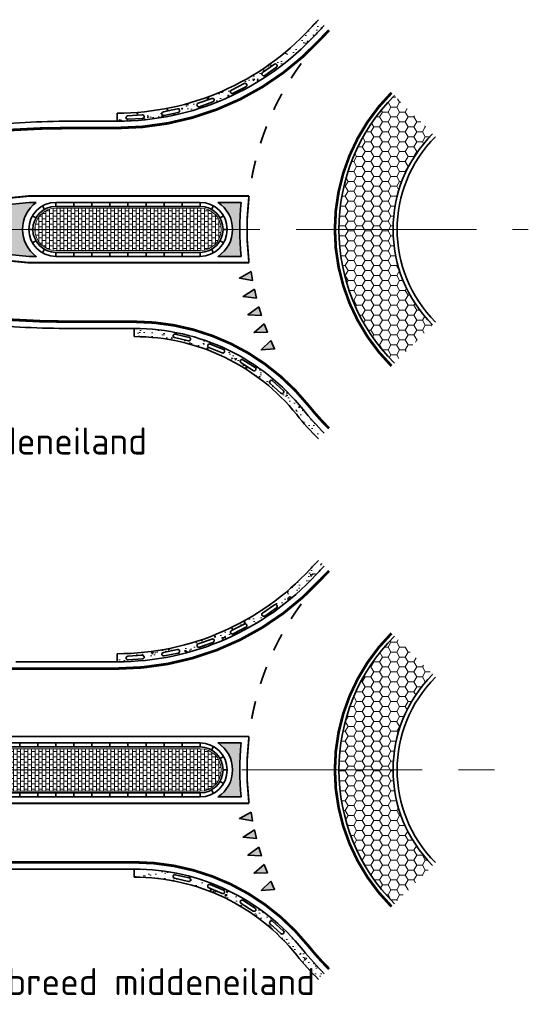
# Model space of a CAD drawing. Header units: metres. Extents: x -699 to 2316, y -1199 to 781.
# Tile 60 of 256: x 586 to 614, y -412 to -358. Entities that reach past the tile are written whole.
import ezdxf

# ---------------------------------------------------------------- set-up
doc = ezdxf.new("R2010")
doc.units = ezdxf.units.M
doc.linetypes.add('AM-AS', pattern=[16, 10, -2, 2, -2])
doc.linetypes.add('VH-RWSBAND', pattern=[24, 10, -2, 2, -2, 2, -2, 2, -2])
for name, color, linetype, lineweight in [('B-WE-AM-AS-G', 10, 'AM-AS', 18), ('N-WE-VH-KANTOPSLUITING_TROTTOIRBAND_RWS-G', 210, 'VH-RWSBAND', 35), ('N-WE-VH-KANTVERHARDING-G', 210, 'Continuous', 35), ('N-WE-VH-STOOTBAND-G', 7, 'Continuous', 35), ('N-WE-VH-VERHARDING_ASFALT_CONSTRUCTIE-A', 252, 'Continuous', 18), ('N-WE-VH-VERHARDING_BETON-G', 252, 'Continuous', 35), ('N-WE-VH-VERHARDING_BETONSTRAATSTEEN-A', 252, 'Continuous', 18), ('N-WE-VW-MARKERING_DWARS_DRIEHOEK_5070-G', 7, 'VW-HAAIETAND70-L-N', 35), ('N-WE-VW-MARKERING_LANGS_STREEP_DOORGETROKKEN_010-G', 7, 'Continuous', 13), ('N-WE-VW-MARKERING_LANGS_STREEP_DOORGETROKKEN_015-G', 7, 'Continuous', 13), ('N-WE-VW-MARKERING_PUNTSTUK-G', 7, 'Continuous', 35)]:
    doc.layers.add(name, color=color, linetype=linetype, lineweight=lineweight)
doc.layers.add('X-XX-AL-HULPLIJN-G', color=7, linetype='Continuous', lineweight=18, plot=False)
doc.styles.add('NLCS-ISO Standaard', font='NLCS-ISO.ttf')
doc.linetypes.add('VW-HAAIETAND70-L-N', pattern='A,0,-0.5,[149,NLCS.SHX,S=1,R=0,X=-0.625,Y=0],-0.5', length=1)
pattern_1 = [(230.0000000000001, (-414.5582712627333, -584.3071553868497), (-0.9109233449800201, 0.07969542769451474), [0.09525, -1.04775]), (175.0000000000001, (-414.5582712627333, -584.3071553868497), (0.1762171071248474, -0.9552842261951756), [0.0762, -0.83820292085]), (280.4514447, (-414.6341812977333, -584.3005141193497), (-0.7347062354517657, -0.875588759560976), [0.08095004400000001, -0.890451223]), (226.1842000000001, (-414.5582712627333, -584.5611553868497), (-1.35539520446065, 0.2102116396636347), [0.142875, -1.571625]), (276.6355576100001, (-414.6712207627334, -584.5436378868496), (-1.187020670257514, -1.237130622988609), [0.1214251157, -1.3356780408]), (171.1841511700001, (-414.5582712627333, -584.5611553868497), (-1.187020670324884, -1.237130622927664), [0.11429983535, -1.2572986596]), (201, (-414.6852712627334, -584.4976553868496), (-0.7580719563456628, 0.5113259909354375), [0.09525, -1.04775]), (146, (-414.6852712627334, -584.4976553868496), (-0.3090101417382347, -0.9209398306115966), [0.0762, -0.8382]), (251.4514450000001, (-414.7484439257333, -584.4550448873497), (-1.067082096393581, -0.409613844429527), [0.08095004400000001, -0.8904496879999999]), (217.5000000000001, (-414.5582712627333, -584.3071553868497), (-0.01544301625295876, -0.4227751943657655), [0, -0.82804, 0, -0.8509000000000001, 0, -0.8413750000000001]), (187.5, (-414.5582712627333, -584.3071553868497), (-0.3340983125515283, -0.5009028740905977), [0, -0.48514, 0, -0.80899, 0, -0.320675]), (147.5, (-414.2750612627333, -584.3071553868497), (-0.677952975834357, 0.0286437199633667), [0, -0.3174999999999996, 0, -0.9905999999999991, 0, -1.314449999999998]), (137.5, (-414.1480612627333, -584.3071553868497), (-0.7406459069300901, -0.1271324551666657), [0, -0.41275, 0, -0.65786, 0, -0.93345])]
pattern_2 = [(230.0000000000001, (-414.7011140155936, -584.3071553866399), (-0.9109233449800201, 0.07969542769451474), [0.09525, -1.04775]), (175.0000000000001, (-414.7011140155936, -584.3071553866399), (0.1762171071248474, -0.9552842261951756), [0.0762, -0.83820292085]), (280.4514447, (-414.7770240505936, -584.30051411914), (-0.7347062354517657, -0.875588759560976), [0.08095004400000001, -0.890451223]), (226.1842000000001, (-414.7011140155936, -584.5611553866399), (-1.35539520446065, 0.2102116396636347), [0.142875, -1.571625]), (276.6355576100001, (-414.8140635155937, -584.5436378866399), (-1.187020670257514, -1.237130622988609), [0.1214251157, -1.3356780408]), (171.1841511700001, (-414.7011140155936, -584.5611553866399), (-1.187020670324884, -1.237130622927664), [0.11429983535, -1.2572986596]), (201, (-414.8281140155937, -584.4976553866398), (-0.7580719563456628, 0.5113259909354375), [0.09525, -1.04775]), (146, (-414.8281140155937, -584.4976553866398), (-0.3090101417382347, -0.9209398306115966), [0.0762, -0.8382]), (251.4514450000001, (-414.8912866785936, -584.4550448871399), (-1.067082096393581, -0.409613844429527), [0.08095004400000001, -0.8904496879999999]), (217.5000000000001, (-414.7011140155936, -584.3071553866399), (-0.01544301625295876, -0.4227751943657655), [0, -0.82804, 0, -0.8509000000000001, 0, -0.8413750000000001]), (187.5, (-414.7011140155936, -584.3071553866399), (-0.3340983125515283, -0.5009028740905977), [0, -0.48514, 0, -0.80899, 0, -0.320675]), (147.5, (-414.4179040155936, -584.3071553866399), (-0.677952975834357, 0.0286437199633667), [0, -0.3174999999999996, 0, -0.9905999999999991, 0, -1.314449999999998]), (137.5, (-414.2909040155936, -584.3071553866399), (-0.7406459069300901, -0.1271324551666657), [0, -0.41275, 0, -0.65786, 0, -0.93345])]
pattern_3 = [(0, (-415.3106068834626, -584.3071553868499), (0.2, 0.15), [0.2, -0.2]), (90, (-415.3106068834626, -584.3071553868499), (-0.2, 1.224646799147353e-17), [])]
pattern_4 = [(180, (0, 0), (-0.4762500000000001, -0.2749630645), [0.3175, -0.635]), (299.9999999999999, (0, 0), (0.4762499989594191, -0.2749630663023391), [0.3175, -0.635]), (240, (0, 0), (-1.040580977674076e-09, -0.5499261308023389), [-0.635, 0.3175])]

# ---------------------------------------------------------------- blocks, each defined once
blk = doc.blocks.new('NLCS_Haai70')
at = {"linetype": 'Continuous'}
blk.add_hatch(color=256, dxfattribs=at).paths.add_polyline_path([(-0.25, 0), (0.2499999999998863, 2.273736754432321e-13), (2.842170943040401e-14, -0.7000000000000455)])
blk.add_lwpolyline([(-0.25, 0), (0.2499999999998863, 2.273736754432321e-13), (2.842170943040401e-14, -0.7000000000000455)], close=True, dxfattribs=at)
blk = doc.blocks.new('NLCS_Rotondepoot_7.3_R16_zofo')
at = {"layer": 'N-WE-VH-VERHARDING_ASFALT_CONSTRUCTIE-A'}
h = blk.add_hatch(dxfattribs=at)
h.set_pattern_fill('AR-CONC', color=256, scale=0.005, angle=180, style=0)
h.set_pattern_definition(pattern_1)
edge = h.paths.add_edge_path()
edge.add_arc((1.866649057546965e-10, -1.836735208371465e-10), 16.00000000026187, 135.0000000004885, 137.3576900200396, ccw=False)
edge.add_line((-11.31370849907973, 11.31370849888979), (-11.63190655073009, 11.63190655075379))
edge.add_arc((7.486534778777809e-06, -7.184656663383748e-06), 16.45001037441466, 135.0000007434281, 137.3575260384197)
edge.add_arc((-22.80350850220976, 21.00000000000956), 14.55000000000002, 269.9999999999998, 317.357874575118, ccw=False)
edge.add_line((-22.80350850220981, 6.450000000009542), (-22.80350850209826, 6.225000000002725))
edge.add_line((-22.80350850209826, 6.225000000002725), (-22.80350850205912, 6.146185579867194))
edge.add_line((-22.80350850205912, 6.146185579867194), (-22.80350850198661, 5.999999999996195))
edge.add_arc((-22.80350850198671, 20.9999999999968), 15.0000000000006, 270.0000000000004, 317.357690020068)
edge = h.paths.add_edge_path(flags=16)
edge.add_line((-22.21010811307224, 6.306536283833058), (-21.41193356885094, 6.360549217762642))
edge.add_arc((-21.40518195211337, 6.260777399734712), 0.1000000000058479, -86.12866354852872, 93.87133645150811, ccw=False)
edge.add_line((-21.39843033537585, 6.161005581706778), (-22.19660487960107, 6.106992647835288))
edge.add_arc((-22.20335649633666, 6.206764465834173), 0.09999999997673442, 93.87133645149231, 273.87133645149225, ccw=False)
edge = h.paths.add_edge_path(flags=16)
edge.add_line((-20.23595269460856, 6.520440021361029), (-19.45233185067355, 6.681493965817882))
edge.add_arc((-19.43220010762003, 6.58354136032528), 0.1000000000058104, -78.38599064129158, 101.61400935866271, ccw=False)
edge.add_line((-19.41206836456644, 6.485588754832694), (-20.19568920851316, 6.324534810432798))
edge.add_arc((-20.21582095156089, 6.422487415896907), 0.09999999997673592, 101.61400935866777, 281.6140093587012, ccw=False)
edge = h.paths.add_edge_path(flags=16)
edge.add_line((-18.30861339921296, 6.998360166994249), (-17.55383458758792, 7.263518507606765))
edge.add_arc((-17.52068979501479, 7.169171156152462), 0.1000000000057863, -70.6433177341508, 109.35668226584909, ccw=False)
edge.add_line((-17.48754500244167, 7.074823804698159), (-18.24232381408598, 6.809665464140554))
edge.add_arc((-18.27546860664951, 6.904012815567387), 0.09999999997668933, 109.3566822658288, 289.35668226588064, ccw=False)
edge = h.paths.add_edge_path(flags=16)
edge.add_line((-16.46323281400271, 7.73158245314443), (-15.7510584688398, 8.096010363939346))
edge.add_arc((-15.70550497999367, 8.00698857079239), 0.1000000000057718, -62.90064482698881, 117.09935517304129, ccw=False)
edge.add_line((-15.65995149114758, 7.917966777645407), (-16.37212583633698, 7.553538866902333))
edge.add_arc((-16.41767932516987, 7.642560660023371), 0.09999999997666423, 117.09935517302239, 297.09935517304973, ccw=False)
edge = h.paths.add_edge_path(flags=16)
edge.add_line((-14.73345911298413, 8.70673750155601), (-14.07687483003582, 9.16379010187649))
edge.add_arc((-14.01974325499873, 9.081717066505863), 0.1000000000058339, -55.15797191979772, 124.84202808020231, ccw=False)
edge.add_line((-13.96261167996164, 8.999644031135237), (-14.61919596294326, 8.542591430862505))
edge.add_arc((-14.67632753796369, 8.624664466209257), 0.09999999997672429, 124.84202808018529, 304.8420280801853, ccw=False)
h = blk.add_hatch(dxfattribs=at)
h.set_pattern_fill('HONEY', color=256, scale=0.1, angle=180, style=0)
h.set_pattern_definition(pattern_4)
h.paths.add_polyline_path([(-5.303300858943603, 5.303300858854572), (-7.424621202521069, 7.424621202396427, 0.1989123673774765), (-10.5, 0), (-7.499999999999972, 0, -0.1989123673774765)])
h.paths.add_polyline_path([(-7.499999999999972, 0), (-10.5, 0, 0.198912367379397), (-7.424621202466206, -7.424621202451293), (-5.303300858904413, -5.303300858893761, -0.198912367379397)])
h = blk.add_hatch(dxfattribs=at)
h.set_pattern_fill('AR-CONC', color=256, scale=0.005, angle=180, style=0)
h.set_pattern_definition(pattern_2)
edge = h.paths.add_edge_path()
edge.add_line((-21.85749299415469, -5.499999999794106), (-21.85749299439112, -5.725000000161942))
edge.add_line((-21.85749299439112, -5.725000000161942), (-21.85749299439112, -5.837620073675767))
edge.add_line((-21.85749299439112, -5.837620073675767), (-21.85749299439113, -5.950000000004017))
edge.add_arc((-21.857492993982, -17.49999999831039), 11.54999999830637, 38.682187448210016, 90.00000000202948, ccw=False)
edge.add_arc((1.639577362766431e-12, 1.444178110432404e-12), 16.45000000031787, 218.6821874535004, 224.9999999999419)
edge.add_line((-11.63190655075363, -11.63190655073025), (-11.31370849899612, -11.31370849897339))
edge.add_arc((1.424638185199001e-12, 1.303845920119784e-12), 16.00000000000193, 218.6821874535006, 224.9999999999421, ccw=False)
edge.add_arc((-21.85749299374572, -17.49999999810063), 11.99999999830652, 38.68218744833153, 90.00000000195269)
edge = h.paths.add_edge_path(flags=16)
edge.add_line((-19.58082614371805, -5.812964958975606), (-18.8011686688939, -5.992225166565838))
edge.add_arc((-18.82357619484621, -6.089682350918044), 0.1000000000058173, -102.94850606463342, 77.05149393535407, ccw=False)
edge.add_line((-18.84598372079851, -6.187139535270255), (-19.6256411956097, -6.007879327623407))
edge.add_arc((-19.60323366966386, -5.91042214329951), 0.09999999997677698, 77.05149393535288, 257.0514939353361, ccw=False)
edge = h.paths.add_edge_path(flags=16)
edge.add_line((-17.64206637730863, -6.364463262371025), (-16.90381869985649, -6.672668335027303))
edge.add_arc((-16.94234433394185, -6.764949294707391), 0.1000000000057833, -112.65965513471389, 67.34034486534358, ccw=False)
edge.add_line((-16.9808699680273, -6.857230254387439), (-17.71911764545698, -6.5490251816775))
edge.add_arc((-17.68059201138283, -6.456744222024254), 0.09999999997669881, 67.34034486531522, 247.3403448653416, ccw=False)
edge = h.paths.add_edge_path(flags=16)
edge.add_line((-15.82411513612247, -7.235091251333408), (-15.14843445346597, -7.663408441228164))
edge.add_arc((-15.2019741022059, -7.747868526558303), 0.1000000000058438, -122.3708042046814, 57.629195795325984, ccw=False)
edge.add_line((-15.25551375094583, -7.832328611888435), (-15.93119443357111, -7.404011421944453))
edge.add_arc((-15.87765478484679, -7.319551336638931), 0.09999999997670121, 57.6291957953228, 237.6291957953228, ccw=False)
edge = h.paths.add_edge_path(flags=16)
edge.add_line((-14.17907248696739, -8.399897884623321), (-13.58532290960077, -8.936052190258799))
edge.add_arc((-13.65234219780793, -9.010270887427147), 0.10000000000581, -132.08195327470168, 47.918046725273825, ccw=False)
edge.add_line((-13.71936148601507, -9.084489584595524), (-14.31311106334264, -8.548335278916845))
edge.add_arc((-14.24609177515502, -8.474116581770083), 0.09999999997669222, 47.918046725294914, 227.9180467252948, ccw=False)
at = {"layer": 'N-WE-VH-VERHARDING_BETONSTRAATSTEEN-A'}
h = blk.add_hatch(dxfattribs=at)
h.set_pattern_fill('VB-KLINKERVERHARDING', color=256, scale=0.2, style=0, pattern_type=2)
h.set_pattern_definition(pattern_3)
edge = h.paths.add_edge_path()
edge.add_line((-22.3749999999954, -1.174999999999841), (-18.19999999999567, -1.174999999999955))
edge.add_arc((-18.19999999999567, 1.13686837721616e-13), 1.175000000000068, 270, 450)
edge.add_line((-18.19999999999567, 1.175000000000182), (-22.37499999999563, 1.174999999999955))
edge.add_line((-22.37499999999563, 1.174999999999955), (-26.19999999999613, 1.175000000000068))
edge.add_arc((-26.19999999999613, 5.684341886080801e-14), 1.175000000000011, 90, 270)
edge.add_line((-26.19999999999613, -1.174999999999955), (-22.3749999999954, -1.174999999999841))
h = blk.add_hatch(dxfattribs=at)
h.set_pattern_fill('VB-KLINKERVERHARDING', color=256, scale=0.2, style=0, pattern_type=2)
h.set_pattern_definition(pattern_3)
edge = h.paths.add_edge_path()
edge.add_line((-25.37499999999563, 1.174999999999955), (-25.3749999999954, -1.174999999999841))
edge.add_line((-25.3749999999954, -1.174999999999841), (-18.19999999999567, -1.174999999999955))
edge.add_arc((-18.19999999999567, 1.13686837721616e-13), 1.175000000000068, 270, 450)
edge.add_line((-18.19999999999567, 1.175000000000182), (-25.37499999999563, 1.174999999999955))
at = {"layer": 'N-WE-VW-MARKERING_PUNTSTUK-G'}
h = blk.add_hatch(color=256, dxfattribs=at)
edge = h.paths.add_edge_path()
edge.add_line((-27.28282039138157, 1.500000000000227), (-27.68254353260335, 1.500000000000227))
edge.add_line((-27.68254353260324, 1.500000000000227), (-42.68254353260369, 0))
edge.add_line((-42.6825435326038, 0), (-27.68254353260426, -1.499999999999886))
edge.add_line((-27.68254353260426, -1.5), (-27.28282039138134, -1.5))
edge.add_arc((-26.19999999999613, 2.273736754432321e-13), 1.849999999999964, 125.8247743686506, 234.1752256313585, ccw=False)
h = blk.add_hatch(color=256, dxfattribs=at)
edge = h.paths.add_edge_path()
edge.add_line((-15.92953232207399, 1.5), (-17.20501256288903, 1.500000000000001))
edge.add_arc((-18.1999999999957, 1.329438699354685e-14), 1.800000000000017, -56.44269023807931, 56.44269023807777, ccw=False)
edge.add_line((-17.20501256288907, -1.5), (-15.92953232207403, -1.499999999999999))
edge.add_arc((2.557953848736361e-13, -2.449035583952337e-13), 16.00000000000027, 174.6206210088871, 185.3793789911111, ccw=False)
at = {"layer": 'B-WE-AM-AS-G'}
blk.add_lwpolyline([(-92.87888202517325, 0), (0, 0)], dxfattribs=at)
at = {"layer": 'N-WE-VH-KANTOPSLUITING_TROTTOIRBAND_RWS-G'}
for p, q in [((-26.20000000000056, 1.274999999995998), (-26.20000000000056, 1.499999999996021)), ((-25.19999999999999, 1.274999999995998), (-25.19999999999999, 1.499999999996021)), ((-24.19999999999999, 1.274999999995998), (-24.19999999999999, 1.499999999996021)), ((-23.19999999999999, 1.274999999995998), (-23.19999999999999, 1.499999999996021)), ((-22.19999999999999, 1.274999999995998), (-22.19999999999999, 1.499999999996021)), ((-21.19999999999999, 1.274999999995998), (-21.19999999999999, 1.499999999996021)), ((-20.19999999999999, 1.274999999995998), (-20.19999999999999, 1.499999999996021)), ((-19.19999999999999, 1.274999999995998), (-19.19999999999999, 1.499999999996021)), ((-18.19999999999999, 1.274999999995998), (-18.19999999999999, 1.499999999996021)), ((-26.20000000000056, -1.500000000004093), (-26.20000000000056, -1.27500000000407)), ((-25.19999999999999, -1.500000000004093), (-25.19999999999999, -1.27500000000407)), ((-24.19999999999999, -1.500000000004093), (-24.19999999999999, -1.27500000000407)), ((-23.19999999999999, -1.500000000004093), (-23.19999999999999, -1.27500000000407)), ((-22.19999999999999, -1.500000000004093), (-22.19999999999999, -1.27500000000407)), ((-21.19999999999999, -1.500000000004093), (-21.19999999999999, -1.27500000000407)), ((-20.19999999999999, -1.500000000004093), (-20.19999999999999, -1.27500000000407)), ((-19.19999999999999, -1.500000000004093), (-19.19999999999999, -1.27500000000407)), ((-18.19999999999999, -1.500000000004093), (-18.19999999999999, -1.27500000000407))]:
    blk.add_line(p, q, dxfattribs=at)
at = {"layer": 'N-WE-VH-KANTVERHARDING-G'}
blk.add_line((-22.80350850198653, 5.999999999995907), (-25.4132027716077, 5.999999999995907), dxfattribs=at)
at = {"layer": 'N-WE-VH-KANTVERHARDING-G', "flags": 128}
for points in [[(-22.80350850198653, 5.999999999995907, 0.2096290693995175), (-11.76955277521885, 10.83870967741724, -0.01028772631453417), (-11.31370849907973, 11.31370849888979)], [(-7.424621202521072, 7.424621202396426, 0.4142135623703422), (-7.424621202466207, -7.42462120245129)], [(-5.303300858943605, 5.303300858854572, 0.4142135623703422), (-5.303300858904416, -5.303300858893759, 0.4142135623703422)], [(-5.144201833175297, 5.144201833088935, 0.4142135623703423), (-5.144201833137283, -5.144201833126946, 0.4142135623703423)], [(-11.31370849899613, -11.31370849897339, -0.02757364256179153), (-12.48999599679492, -10.00000000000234, 0.227735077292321), (-21.85749299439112, -5.500000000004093)]]:
    blk.add_lwpolyline(points, format="xyb", dxfattribs=at)
at = {"layer": 'N-WE-VH-KANTVERHARDING-G'}
for points in [[(-26.19999999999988, 1.499999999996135), (-26.20000000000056, 1.499999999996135, 0.9999999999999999), (-26.20000000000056, -1.500000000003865)], [(-26.20000000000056, 1.274999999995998, 1), (-26.20000000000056, -1.275000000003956)], [(-26.20000000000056, -1.500000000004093), (-18.19999999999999, -1.500000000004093, 1), (-18.19999999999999, 1.499999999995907), (-26.19999999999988, 1.499999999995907)], [(-26.19999999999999, -1.275000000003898), (-18.19999999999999, -1.27500000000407, 0.9999999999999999), (-18.19999999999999, 1.274999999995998), (-26.19999999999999, 1.274999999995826)], [(-21.85749299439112, -5.500000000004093), (-25.3882649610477, -5.500000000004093, -0.02492232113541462), (-30.36345091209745, -5.25185951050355), (-36.45642643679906, -4.642561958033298, 0.02492232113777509), (-56.35717024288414, -3.650000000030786), (-92.87888202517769, -3.650000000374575)]]:
    blk.add_lwpolyline(points, format="xyb", dxfattribs=at)
at = {"layer": 'N-WE-VH-KANTVERHARDING-G', "flags": 128}
for points in [[(-26.83692176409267, 1.104516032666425), (-26.94931972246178, 1.299430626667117)], [(-26.20000000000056, 1.274999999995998), (-26.20000000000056, 1.499999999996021)], [(-26.19999999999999, 1.274999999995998), (-26.19999999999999, 1.499999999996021)], [(-25.19999999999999, 1.274999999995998), (-25.19999999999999, 1.499999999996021)], [(-24.19999999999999, 1.274999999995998), (-24.19999999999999, 1.499999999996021)], [(-23.19999999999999, 1.274999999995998), (-23.19999999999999, 1.499999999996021)], [(-22.19999999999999, 1.274999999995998), (-22.19999999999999, 1.499999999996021)], [(-21.19999999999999, 1.274999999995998), (-21.19999999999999, 1.499999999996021)], [(-20.19999999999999, 1.274999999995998), (-20.19999999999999, 1.499999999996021)], [(-19.19999999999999, 1.274999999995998), (-19.19999999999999, 1.499999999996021)], [(-18.19999999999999, 1.274999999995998), (-18.19999999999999, 1.499999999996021)], [(-17.563078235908, 1.104516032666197), (-17.45068027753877, 1.29943062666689)], [(-27.30451603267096, 0.6369217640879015), (-27.49943062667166, 0.7493197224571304)], [(-17.09548396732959, 0.6369217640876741), (-16.90056937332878, 0.749319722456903)], [(-27.47500000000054, -4.092726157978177e-12), (-27.70000000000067, -4.092726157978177e-12)], [(-16.9249999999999, -4.092726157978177e-12), (-16.69999999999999, -4.092726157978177e-12)], [(-27.30451603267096, -0.6369217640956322), (-27.49943062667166, -0.7493197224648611)], [(-17.09548396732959, -0.6369217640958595), (-16.90056937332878, -0.7493197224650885)], [(-26.83692176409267, -1.104516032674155), (-26.94931972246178, -1.299430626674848)], [(-26.20000000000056, -1.500000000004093), (-26.20000000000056, -1.27500000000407)], [(-26.19999999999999, -1.500000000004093), (-26.19999999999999, -1.27500000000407)], [(-25.19999999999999, -1.500000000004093), (-25.19999999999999, -1.27500000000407)], [(-24.19999999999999, -1.500000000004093), (-24.19999999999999, -1.27500000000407)], [(-23.19999999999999, -1.500000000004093), (-23.19999999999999, -1.27500000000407)], [(-22.19999999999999, -1.500000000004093), (-22.19999999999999, -1.27500000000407)], [(-21.19999999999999, -1.500000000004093), (-21.19999999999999, -1.27500000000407)], [(-20.19999999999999, -1.500000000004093), (-20.19999999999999, -1.27500000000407)], [(-19.19999999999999, -1.500000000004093), (-19.19999999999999, -1.27500000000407)], [(-18.19999999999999, -1.500000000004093), (-18.19999999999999, -1.27500000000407)], [(-17.563078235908, -1.104516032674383), (-17.45068027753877, -1.299430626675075)]]:
    blk.add_lwpolyline(points, dxfattribs=at)
at = {"layer": 'N-WE-VH-KANTVERHARDING-G'}
blk.add_arc((-25.41320277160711, -43.99999999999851), 49.99999999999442, 90.00000000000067, 95.71059313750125, dxfattribs=at)
at = {"layer": 'N-WE-VH-STOOTBAND-G', "flags": 128}
for points in [[(-14.73345911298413, 8.70673750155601), (-14.07687483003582, 9.16379010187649, -1), (-13.96261167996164, 8.999644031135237), (-14.61919596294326, 8.542591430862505, -1)], [(-16.46323281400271, 7.73158245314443), (-15.7510584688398, 8.096010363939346, -1), (-15.65995149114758, 7.917966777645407), (-16.37212583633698, 7.553538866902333, -1)], [(-18.30861339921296, 6.998360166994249), (-17.55383458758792, 7.263518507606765, -1), (-17.48754500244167, 7.074823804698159), (-18.24232381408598, 6.809665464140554, -1)], [(-20.23595269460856, 6.520440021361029), (-19.45233185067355, 6.681493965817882, -1), (-19.41206836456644, 6.485588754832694), (-20.19568920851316, 6.324534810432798, -1)], [(-22.21010811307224, 6.306536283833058), (-21.41193356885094, 6.360549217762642, -1), (-21.39843033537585, 6.161005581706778), (-22.19660487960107, 6.106992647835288, -1)], [(-19.58082614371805, -5.812964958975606), (-18.8011686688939, -5.992225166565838, -1), (-18.84598372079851, -6.187139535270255), (-19.6256411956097, -6.007879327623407, -1)], [(-17.64206637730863, -6.364463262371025), (-16.90381869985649, -6.672668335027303, -1), (-16.9808699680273, -6.857230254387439), (-17.71911764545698, -6.5490251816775, -1)], [(-15.25551375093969, -7.832328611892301, 0.9999999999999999), (-15.14843445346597, -7.663408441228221), (-15.82411513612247, -7.235091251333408, 0.9999999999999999), (-15.93119443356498, -7.404011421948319)], [(-14.17907248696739, -8.399897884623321), (-13.58532290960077, -8.936052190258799, -1), (-13.71936148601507, -9.084489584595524), (-14.31311106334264, -8.548335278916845, -1)]]:
    blk.add_lwpolyline(points, format="xyb", close=True, dxfattribs=at)
at = {"layer": 'N-WE-VH-VERHARDING_BETON-G'}
for p, q in [((-22.80350850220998, 6.450000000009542), (-22.80350850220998, 6.450000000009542)), ((-22.80350850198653, 5.999999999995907), (-22.80350850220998, 6.450000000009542)), ((-21.85749299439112, -5.950000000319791), (-21.85749299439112, -5.500000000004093)), ((-21.85749299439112, -5.950000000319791), (-21.85749299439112, -5.950000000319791))]:
    blk.add_line(p, q, dxfattribs=at)
for points in [[(-22.80350850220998, 6.450000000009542, 0.209629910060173), (-12.10053969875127, 11.14358286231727, -0.01028701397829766), (-11.63190655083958, 11.6319065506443)], [(-11.63190655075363, -11.63190655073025, -0.02757364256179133), (-12.84127713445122, -10.28125000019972, 0.227735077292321), (-21.85749299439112, -5.950000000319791, 0.227735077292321)]]:
    blk.add_lwpolyline(points, format="xyb", dxfattribs=at)
at = {"layer": 'N-WE-VH-VERHARDING_BETONSTRAATSTEEN-A'}
blk.add_lwpolyline([(-22.3749999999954, -1.174999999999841), (-22.3749999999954, -1.174999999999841), (-18.19999999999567, -1.174999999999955, 1), (-18.19999999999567, 1.175000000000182), (-22.37499999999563, 1.174999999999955), (-22.37499999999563, 1.174999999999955), (-22.37499999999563, 1.174999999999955), (-26.19999999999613, 1.175000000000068, 1), (-26.19999999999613, -1.174999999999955)], format="xyb", close=True, dxfattribs=at)
at = {"layer": 'N-WE-VW-MARKERING_LANGS_STREEP_DOORGETROKKEN_010-G'}
for points, const_width in [([(-12.58886971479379, 9.213053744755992, 0.0160297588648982), (-13.15328195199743, 8.387560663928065)], 0.1), ([(-7.583720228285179, 7.583720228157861, 0.4142135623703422), (-7.583720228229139, -7.5837202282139, 0.4142135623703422)], 0.15), ([(-13.66364552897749, 7.527601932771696, 0.01602975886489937), (-14.11786329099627, 6.636711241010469)], 0.1), ([(-14.5140687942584, 5.718549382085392, 0.01602975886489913), (-14.85063397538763, 4.776889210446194)], 0.1), ([(-15.12617584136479, 3.815600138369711, 0.01602975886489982), (-15.33956215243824, 2.838632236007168)], 0.1), ([(-27.69999999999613, -1.849999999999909), (-15.48991607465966, -1.850000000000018, -0.05950482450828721), (-15.48991607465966, 1.850000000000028), (-27.69999999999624, 1.850000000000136), (-44.69999999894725, 0.1500000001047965)], 0.1)]:
    blk.add_lwpolyline(points, format="xyb", dxfattribs=dict(at, const_width=const_width))
at = {"layer": 'N-WE-VW-MARKERING_LANGS_STREEP_DOORGETROKKEN_010-G', "const_width": 0.1}
blk.add_lwpolyline([(-44.69999999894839, -0.1500000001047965), (-27.69999999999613, -1.849999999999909)], dxfattribs=at)
at = {"layer": 'N-WE-VW-MARKERING_LANGS_STREEP_DOORGETROKKEN_015-G', "const_width": 0.15}
for points in [[(-11.04854345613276, 11.04854345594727, 0.01028772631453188), (-11.49370388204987, 10.58467741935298, -0.2096290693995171), (-22.80350850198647, 5.624999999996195)], [(-22.80350850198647, 5.624999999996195), (-25.4132027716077, 5.624999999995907, 0.02492232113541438), (-30.35107482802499, 5.378720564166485), (-43.96266088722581, 4.017561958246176, -0.02492232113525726), (-63.86340469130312, 3.025000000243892), (-66.86340469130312, 3.025000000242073)], [(-21.85749299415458, -5.124999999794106), (-25.3882649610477, -5.125000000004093, -0.02492232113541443), (-30.32613701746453, -4.878720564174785), (-38.9377230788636, -4.017561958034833, 0.02492232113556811), (-58.83846688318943, -3.025000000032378), (-66.86340469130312, -3.025000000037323)], [(-11.04854345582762, -11.04854345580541, -0.02757364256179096), (-12.19726171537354, -9.765624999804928, 0.2277350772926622), (-21.85749299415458, -5.124999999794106)]]:
    blk.add_lwpolyline(points, format="xyb", dxfattribs=at)
at = {"layer": 'N-WE-VW-MARKERING_PUNTSTUK-G'}
for points in [[(-27.28282039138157, 1.500000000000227), (-27.68254353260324, 1.500000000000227), (-42.6825435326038, 0), (-27.68254353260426, -1.5), (-27.28282039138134, -1.5, -0.5114530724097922)], [(-15.92953232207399, 1.5), (-17.20501256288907, 1.5, -0.5366750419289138), (-17.20501256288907, -1.5), (-15.92953232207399, -1.5, -0.04697845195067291)]]:
    blk.add_lwpolyline(points, format="xyb", close=True, dxfattribs=at)
at = {"layer": 'N-WE-VW-MARKERING_DWARS_DRIEHOEK_5070-G'}
for p, rotation in [((-15.33340179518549, -2.586366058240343), 279.574261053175), ((-15.13549509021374, -3.566411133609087), 283.2588770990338), ((-14.87501550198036, -4.531712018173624), 286.9434931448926), ((-14.55303990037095, -5.478277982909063), 290.6281091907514), ((-14.17089939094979, -6.402195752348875), 294.3127252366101)]:
    blk.add_blockref('NLCS_Haai70', p, dxfattribs=dict(at, rotation=rotation))
blk = doc.blocks.new('NLCS_Rotondepoot_7.3_R16_2vbofo')
at = {"layer": 'N-WE-VH-VERHARDING_ASFALT_CONSTRUCTIE-A'}
h = blk.add_hatch(dxfattribs=at)
h.set_pattern_fill('AR-CONC', color=256, scale=0.005, angle=180, style=0)
h.set_pattern_definition(pattern_1)
edge = h.paths.add_edge_path()
edge.add_arc((1.866649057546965e-10, -1.836735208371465e-10), 16.00000000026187, 135.0000000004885, 137.3576900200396, ccw=False)
edge.add_line((-11.31370849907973, 11.31370849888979), (-11.63190655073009, 11.63190655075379))
edge.add_arc((7.486534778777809e-06, -7.184656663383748e-06), 16.45001037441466, 135.0000007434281, 137.3575260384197)
edge.add_arc((-22.80350850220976, 21.00000000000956), 14.55000000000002, 269.9999999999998, 317.357874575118, ccw=False)
edge.add_line((-22.80350850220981, 6.450000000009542), (-22.80350850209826, 6.225000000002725))
edge.add_line((-22.80350850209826, 6.225000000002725), (-22.80350850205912, 6.146185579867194))
edge.add_line((-22.80350850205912, 6.146185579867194), (-22.80350850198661, 5.999999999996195))
edge.add_arc((-22.80350850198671, 20.9999999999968), 15.0000000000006, 270.0000000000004, 317.357690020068)
edge = h.paths.add_edge_path(flags=16)
edge.add_line((-22.21010811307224, 6.306536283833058), (-21.41193356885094, 6.360549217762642))
edge.add_arc((-21.40518195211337, 6.260777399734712), 0.1000000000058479, -86.12866354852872, 93.87133645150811, ccw=False)
edge.add_line((-21.39843033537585, 6.161005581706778), (-22.19660487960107, 6.106992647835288))
edge.add_arc((-22.20335649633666, 6.206764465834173), 0.09999999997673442, 93.87133645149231, 273.87133645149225, ccw=False)
edge = h.paths.add_edge_path(flags=16)
edge.add_line((-20.23595269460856, 6.520440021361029), (-19.45233185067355, 6.681493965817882))
edge.add_arc((-19.43220010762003, 6.58354136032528), 0.1000000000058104, -78.38599064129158, 101.61400935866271, ccw=False)
edge.add_line((-19.41206836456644, 6.485588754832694), (-20.19568920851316, 6.324534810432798))
edge.add_arc((-20.21582095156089, 6.422487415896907), 0.09999999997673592, 101.61400935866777, 281.6140093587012, ccw=False)
edge = h.paths.add_edge_path(flags=16)
edge.add_line((-18.30861339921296, 6.998360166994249), (-17.55383458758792, 7.263518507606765))
edge.add_arc((-17.52068979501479, 7.169171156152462), 0.1000000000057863, -70.6433177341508, 109.35668226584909, ccw=False)
edge.add_line((-17.48754500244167, 7.074823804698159), (-18.24232381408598, 6.809665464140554))
edge.add_arc((-18.27546860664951, 6.904012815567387), 0.09999999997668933, 109.3566822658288, 289.35668226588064, ccw=False)
edge = h.paths.add_edge_path(flags=16)
edge.add_line((-16.46323281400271, 7.73158245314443), (-15.7510584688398, 8.096010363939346))
edge.add_arc((-15.70550497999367, 8.00698857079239), 0.1000000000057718, -62.90064482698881, 117.09935517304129, ccw=False)
edge.add_line((-15.65995149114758, 7.917966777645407), (-16.37212583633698, 7.553538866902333))
edge.add_arc((-16.41767932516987, 7.642560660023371), 0.09999999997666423, 117.09935517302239, 297.09935517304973, ccw=False)
edge = h.paths.add_edge_path(flags=16)
edge.add_line((-14.73345911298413, 8.70673750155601), (-14.07687483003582, 9.16379010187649))
edge.add_arc((-14.01974325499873, 9.081717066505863), 0.1000000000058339, -55.15797191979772, 124.84202808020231, ccw=False)
edge.add_line((-13.96261167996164, 8.999644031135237), (-14.61919596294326, 8.542591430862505))
edge.add_arc((-14.67632753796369, 8.624664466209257), 0.09999999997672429, 124.84202808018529, 304.8420280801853, ccw=False)
h = blk.add_hatch(dxfattribs=at)
h.set_pattern_fill('HONEY', color=256, scale=0.1, angle=180, style=0)
h.set_pattern_definition(pattern_4)
h.paths.add_polyline_path([(-5.303300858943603, 5.303300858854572), (-7.424621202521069, 7.424621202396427, 0.1989123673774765), (-10.5, 0), (-7.499999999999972, 0, -0.1989123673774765)])
h.paths.add_polyline_path([(-7.499999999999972, 0), (-10.5, 0, 0.198912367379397), (-7.424621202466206, -7.424621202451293), (-5.303300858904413, -5.303300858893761, -0.198912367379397)])
h = blk.add_hatch(dxfattribs=at)
h.set_pattern_fill('AR-CONC', color=256, scale=0.005, angle=180, style=0)
h.set_pattern_definition(pattern_2)
edge = h.paths.add_edge_path()
edge.add_line((-21.85749299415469, -5.499999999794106), (-21.85749299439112, -5.725000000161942))
edge.add_line((-21.85749299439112, -5.725000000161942), (-21.85749299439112, -5.837620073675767))
edge.add_line((-21.85749299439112, -5.837620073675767), (-21.85749299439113, -5.950000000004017))
edge.add_arc((-21.857492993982, -17.49999999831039), 11.54999999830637, 38.682187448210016, 90.00000000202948, ccw=False)
edge.add_arc((1.639577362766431e-12, 1.444178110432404e-12), 16.45000000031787, 218.6821874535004, 224.9999999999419)
edge.add_line((-11.63190655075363, -11.63190655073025), (-11.31370849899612, -11.31370849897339))
edge.add_arc((1.424638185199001e-12, 1.303845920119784e-12), 16.00000000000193, 218.6821874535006, 224.9999999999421, ccw=False)
edge.add_arc((-21.85749299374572, -17.49999999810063), 11.99999999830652, 38.68218744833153, 90.00000000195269)
edge = h.paths.add_edge_path(flags=16)
edge.add_line((-19.58082614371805, -5.812964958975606), (-18.8011686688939, -5.992225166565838))
edge.add_arc((-18.82357619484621, -6.089682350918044), 0.1000000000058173, -102.94850606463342, 77.05149393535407, ccw=False)
edge.add_line((-18.84598372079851, -6.187139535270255), (-19.6256411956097, -6.007879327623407))
edge.add_arc((-19.60323366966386, -5.91042214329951), 0.09999999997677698, 77.05149393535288, 257.0514939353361, ccw=False)
edge = h.paths.add_edge_path(flags=16)
edge.add_line((-17.64206637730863, -6.364463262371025), (-16.90381869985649, -6.672668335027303))
edge.add_arc((-16.94234433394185, -6.764949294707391), 0.1000000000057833, -112.65965513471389, 67.34034486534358, ccw=False)
edge.add_line((-16.9808699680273, -6.857230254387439), (-17.71911764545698, -6.5490251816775))
edge.add_arc((-17.68059201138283, -6.456744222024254), 0.09999999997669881, 67.34034486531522, 247.3403448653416, ccw=False)
edge = h.paths.add_edge_path(flags=16)
edge.add_line((-15.82411513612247, -7.235091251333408), (-15.14843445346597, -7.663408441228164))
edge.add_arc((-15.2019741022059, -7.747868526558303), 0.1000000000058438, -122.3708042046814, 57.629195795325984, ccw=False)
edge.add_line((-15.25551375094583, -7.832328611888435), (-15.93119443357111, -7.404011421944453))
edge.add_arc((-15.87765478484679, -7.319551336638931), 0.09999999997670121, 57.6291957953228, 237.6291957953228, ccw=False)
edge = h.paths.add_edge_path(flags=16)
edge.add_line((-14.17907248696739, -8.399897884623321), (-13.58532290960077, -8.936052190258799))
edge.add_arc((-13.65234219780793, -9.010270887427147), 0.10000000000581, -132.08195327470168, 47.918046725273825, ccw=False)
edge.add_line((-13.71936148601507, -9.084489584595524), (-14.31311106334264, -8.548335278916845))
edge.add_arc((-14.24609177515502, -8.474116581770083), 0.09999999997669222, 47.918046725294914, 227.9180467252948, ccw=False)
at = {"layer": 'N-WE-VH-VERHARDING_BETONSTRAATSTEEN-A'}
h = blk.add_hatch(dxfattribs=at)
h.set_pattern_fill('VB-KLINKERVERHARDING', color=256, scale=0.2, style=0, pattern_type=2)
h.set_pattern_definition(pattern_3)
edge = h.paths.add_edge_path()
edge.add_line((-25.3749999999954, -1.174999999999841), (-18.19999999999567, -1.174999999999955))
edge.add_arc((-18.19999999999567, 1.13686837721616e-13), 1.175000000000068, 270, 450)
edge.add_line((-18.19999999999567, 1.175000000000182), (-25.37499999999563, 1.174999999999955))
edge.add_line((-25.37499999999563, 1.174999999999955), (-29.19999999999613, 1.175000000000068))
edge.add_arc((-29.19999999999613, 5.684341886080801e-14), 1.175000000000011, 90, 270)
edge.add_line((-29.19999999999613, -1.174999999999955), (-25.3749999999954, -1.174999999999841))
h = blk.add_hatch(dxfattribs=at)
h.set_pattern_fill('VB-KLINKERVERHARDING', color=256, scale=0.2, style=0, pattern_type=2)
h.set_pattern_definition(pattern_3)
edge = h.paths.add_edge_path()
edge.add_line((-25.37499999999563, 1.174999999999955), (-25.3749999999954, -1.174999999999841))
edge.add_line((-25.3749999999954, -1.174999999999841), (-18.19999999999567, -1.174999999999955))
edge.add_arc((-18.19999999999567, 1.13686837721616e-13), 1.175000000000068, 270, 450)
edge.add_line((-18.19999999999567, 1.175000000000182), (-25.37499999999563, 1.174999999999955))
at = {"layer": 'N-WE-VW-MARKERING_PUNTSTUK-G'}
h = blk.add_hatch(color=256, dxfattribs=at)
edge = h.paths.add_edge_path()
edge.add_line((-15.92953232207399, 1.5), (-17.20501256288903, 1.500000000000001))
edge.add_arc((-18.1999999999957, 1.329438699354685e-14), 1.800000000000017, -56.44269023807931, 56.44269023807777, ccw=False)
edge.add_line((-17.20501256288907, -1.5), (-15.92953232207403, -1.499999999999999))
edge.add_arc((2.557953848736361e-13, -2.449035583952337e-13), 16.00000000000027, 174.6206210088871, 185.3793789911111, ccw=False)
at = {"layer": 'B-WE-AM-AS-G'}
blk.add_lwpolyline([(-95.87888202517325, 0), (0, 0)], dxfattribs=at)
at = {"layer": 'N-WE-VH-KANTOPSLUITING_TROTTOIRBAND_RWS-G'}
for p, q in [((-28.19999999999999, 1.274999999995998), (-28.19999999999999, 1.499999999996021)), ((-27.19999999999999, 1.274999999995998), (-27.19999999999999, 1.499999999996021)), ((-26.19999999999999, 1.274999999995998), (-26.19999999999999, 1.499999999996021)), ((-25.19999999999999, 1.274999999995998), (-25.19999999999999, 1.499999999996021)), ((-24.19999999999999, 1.274999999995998), (-24.19999999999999, 1.499999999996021)), ((-23.19999999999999, 1.274999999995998), (-23.19999999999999, 1.499999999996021)), ((-22.19999999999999, 1.274999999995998), (-22.19999999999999, 1.499999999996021)), ((-21.19999999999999, 1.274999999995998), (-21.19999999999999, 1.499999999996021)), ((-20.19999999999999, 1.274999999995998), (-20.19999999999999, 1.499999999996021)), ((-19.19999999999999, 1.274999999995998), (-19.19999999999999, 1.499999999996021)), ((-18.19999999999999, 1.274999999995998), (-18.19999999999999, 1.499999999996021)), ((-28.19999999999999, -1.500000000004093), (-28.19999999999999, -1.27500000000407)), ((-27.19999999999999, -1.500000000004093), (-27.19999999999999, -1.27500000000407)), ((-26.19999999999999, -1.500000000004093), (-26.19999999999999, -1.27500000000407)), ((-25.19999999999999, -1.500000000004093), (-25.19999999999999, -1.27500000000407)), ((-24.19999999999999, -1.500000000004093), (-24.19999999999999, -1.27500000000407)), ((-23.19999999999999, -1.500000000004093), (-23.19999999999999, -1.27500000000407)), ((-22.19999999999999, -1.500000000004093), (-22.19999999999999, -1.27500000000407)), ((-21.19999999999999, -1.500000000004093), (-21.19999999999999, -1.27500000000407)), ((-20.19999999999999, -1.500000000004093), (-20.19999999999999, -1.27500000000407)), ((-19.19999999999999, -1.500000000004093), (-19.19999999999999, -1.27500000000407)), ((-18.19999999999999, -1.500000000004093), (-18.19999999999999, -1.27500000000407))]:
    blk.add_line(p, q, dxfattribs=at)
at = {"layer": 'N-WE-VH-KANTVERHARDING-G'}
blk.add_line((-22.80350850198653, 5.999999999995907), (-28.4132027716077, 5.999999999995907), dxfattribs=at)
at = {"layer": 'N-WE-VH-KANTVERHARDING-G', "flags": 128}
for points in [[(-22.80350850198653, 5.999999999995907, 0.2096290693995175), (-11.76955277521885, 10.83870967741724, -0.01028772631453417), (-11.31370849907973, 11.31370849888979)], [(-7.424621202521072, 7.424621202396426, 0.4142135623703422), (-7.424621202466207, -7.42462120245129)], [(-5.303300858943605, 5.303300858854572, 0.4142135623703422), (-5.303300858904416, -5.303300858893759, 0.4142135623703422)], [(-5.144201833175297, 5.144201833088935, 0.4142135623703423), (-5.144201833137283, -5.144201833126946, 0.4142135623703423)], [(-11.31370849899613, -11.31370849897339, -0.02757364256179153), (-12.48999599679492, -10.00000000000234, 0.227735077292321), (-21.85749299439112, -5.500000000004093)]]:
    blk.add_lwpolyline(points, format="xyb", dxfattribs=at)
at = {"layer": 'N-WE-VH-KANTVERHARDING-G'}
for points in [[(-29.20000000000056, -1.500000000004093), (-18.19999999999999, -1.500000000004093, 1), (-18.19999999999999, 1.499999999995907), (-29.19999999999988, 1.499999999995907)], [(-29.19999999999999, -1.275000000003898), (-18.19999999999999, -1.27500000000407, 0.9999999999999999), (-18.19999999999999, 1.274999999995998), (-29.19999999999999, 1.274999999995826)], [(-21.85749299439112, -5.500000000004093), (-28.3882649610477, -5.500000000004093, -0.02492232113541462), (-33.36345091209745, -5.25185951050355), (-39.45642643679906, -4.642561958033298, 0.02492232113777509), (-59.35717024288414, -3.650000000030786), (-95.87888202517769, -3.650000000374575)]]:
    blk.add_lwpolyline(points, format="xyb", dxfattribs=at)
at = {"layer": 'N-WE-VH-KANTVERHARDING-G', "flags": 128}
for points in [[(-28.19999999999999, 1.274999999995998), (-28.19999999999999, 1.499999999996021)], [(-27.19999999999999, 1.274999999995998), (-27.19999999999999, 1.499999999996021)], [(-26.19999999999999, 1.274999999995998), (-26.19999999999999, 1.499999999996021)], [(-25.19999999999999, 1.274999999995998), (-25.19999999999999, 1.499999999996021)], [(-24.19999999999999, 1.274999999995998), (-24.19999999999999, 1.499999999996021)], [(-23.19999999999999, 1.274999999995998), (-23.19999999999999, 1.499999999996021)], [(-22.19999999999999, 1.274999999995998), (-22.19999999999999, 1.499999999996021)], [(-21.19999999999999, 1.274999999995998), (-21.19999999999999, 1.499999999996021)], [(-20.19999999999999, 1.274999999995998), (-20.19999999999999, 1.499999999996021)], [(-19.19999999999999, 1.274999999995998), (-19.19999999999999, 1.499999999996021)], [(-18.19999999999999, 1.274999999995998), (-18.19999999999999, 1.499999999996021)], [(-17.563078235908, 1.104516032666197), (-17.45068027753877, 1.29943062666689)], [(-17.09548396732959, 0.6369217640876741), (-16.90056937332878, 0.749319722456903)], [(-16.9249999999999, -4.092726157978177e-12), (-16.69999999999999, -4.092726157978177e-12)], [(-17.09548396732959, -0.6369217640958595), (-16.90056937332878, -0.7493197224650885)], [(-28.19999999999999, -1.500000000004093), (-28.19999999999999, -1.27500000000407)], [(-27.19999999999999, -1.500000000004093), (-27.19999999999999, -1.27500000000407)], [(-26.19999999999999, -1.500000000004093), (-26.19999999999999, -1.27500000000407)], [(-25.19999999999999, -1.500000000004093), (-25.19999999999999, -1.27500000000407)], [(-24.19999999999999, -1.500000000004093), (-24.19999999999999, -1.27500000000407)], [(-23.19999999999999, -1.500000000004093), (-23.19999999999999, -1.27500000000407)], [(-22.19999999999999, -1.500000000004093), (-22.19999999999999, -1.27500000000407)], [(-21.19999999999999, -1.500000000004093), (-21.19999999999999, -1.27500000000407)], [(-20.19999999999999, -1.500000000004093), (-20.19999999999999, -1.27500000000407)], [(-19.19999999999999, -1.500000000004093), (-19.19999999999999, -1.27500000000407)], [(-18.19999999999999, -1.500000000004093), (-18.19999999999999, -1.27500000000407)], [(-17.563078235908, -1.104516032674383), (-17.45068027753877, -1.299430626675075)]]:
    blk.add_lwpolyline(points, dxfattribs=at)
at = {"layer": 'N-WE-VH-STOOTBAND-G', "flags": 128}
for points in [[(-14.73345911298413, 8.70673750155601), (-14.07687483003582, 9.16379010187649, -1), (-13.96261167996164, 8.999644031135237), (-14.61919596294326, 8.542591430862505, -1)], [(-16.46323281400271, 7.73158245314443), (-15.7510584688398, 8.096010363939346, -1), (-15.65995149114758, 7.917966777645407), (-16.37212583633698, 7.553538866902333, -1)], [(-18.30861339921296, 6.998360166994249), (-17.55383458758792, 7.263518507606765, -1), (-17.48754500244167, 7.074823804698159), (-18.24232381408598, 6.809665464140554, -1)], [(-20.23595269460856, 6.520440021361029), (-19.45233185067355, 6.681493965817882, -1), (-19.41206836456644, 6.485588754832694), (-20.19568920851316, 6.324534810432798, -1)], [(-22.21010811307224, 6.306536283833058), (-21.41193356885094, 6.360549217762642, -1), (-21.39843033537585, 6.161005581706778), (-22.19660487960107, 6.106992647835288, -1)], [(-19.58082614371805, -5.812964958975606), (-18.8011686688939, -5.992225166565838, -1), (-18.84598372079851, -6.187139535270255), (-19.6256411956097, -6.007879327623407, -1)], [(-17.64206637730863, -6.364463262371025), (-16.90381869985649, -6.672668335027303, -1), (-16.9808699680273, -6.857230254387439), (-17.71911764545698, -6.5490251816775, -1)], [(-15.25551375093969, -7.832328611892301, 0.9999999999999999), (-15.14843445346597, -7.663408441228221), (-15.82411513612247, -7.235091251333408, 0.9999999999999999), (-15.93119443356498, -7.404011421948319)], [(-14.17907248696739, -8.399897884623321), (-13.58532290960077, -8.936052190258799, -1), (-13.71936148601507, -9.084489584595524), (-14.31311106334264, -8.548335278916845, -1)]]:
    blk.add_lwpolyline(points, format="xyb", close=True, dxfattribs=at)
at = {"layer": 'N-WE-VH-VERHARDING_BETON-G'}
for p, q in [((-22.80350850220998, 6.450000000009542), (-22.80350850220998, 6.450000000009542)), ((-22.80350850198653, 5.999999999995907), (-22.80350850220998, 6.450000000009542)), ((-21.85749299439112, -5.950000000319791), (-21.85749299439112, -5.500000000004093)), ((-21.85749299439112, -5.950000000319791), (-21.85749299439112, -5.950000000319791))]:
    blk.add_line(p, q, dxfattribs=at)
for points in [[(-22.80350850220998, 6.450000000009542, 0.209629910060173), (-12.10053969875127, 11.14358286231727, -0.01028701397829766), (-11.63190655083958, 11.6319065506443)], [(-11.63190655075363, -11.63190655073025, -0.02757364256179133), (-12.84127713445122, -10.28125000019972, 0.227735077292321), (-21.85749299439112, -5.950000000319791, 0.227735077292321)]]:
    blk.add_lwpolyline(points, format="xyb", dxfattribs=at)
at = {"layer": 'N-WE-VH-VERHARDING_BETONSTRAATSTEEN-A'}
blk.add_lwpolyline([(-25.3749999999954, -1.174999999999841), (-25.3749999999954, -1.174999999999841), (-18.19999999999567, -1.174999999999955, 1), (-18.19999999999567, 1.175000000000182), (-25.37499999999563, 1.174999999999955), (-25.37499999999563, 1.174999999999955), (-25.37499999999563, 1.174999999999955), (-29.19999999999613, 1.175000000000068, 1), (-29.19999999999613, -1.174999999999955)], format="xyb", close=True, dxfattribs=at)
at = {"layer": 'N-WE-VW-MARKERING_LANGS_STREEP_DOORGETROKKEN_010-G'}
for points, const_width in [([(-12.58886971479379, 9.213053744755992, 0.0160297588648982), (-13.15328195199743, 8.387560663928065)], 0.1), ([(-7.583720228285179, 7.583720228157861, 0.4142135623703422), (-7.583720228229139, -7.5837202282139, 0.4142135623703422)], 0.15), ([(-13.66364552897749, 7.527601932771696, 0.01602975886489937), (-14.11786329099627, 6.636711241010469)], 0.1), ([(-14.5140687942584, 5.718549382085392, 0.01602975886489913), (-14.85063397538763, 4.776889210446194)], 0.1), ([(-15.12617584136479, 3.815600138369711, 0.01602975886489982), (-15.33956215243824, 2.838632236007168)], 0.1), ([(-30.69999999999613, -1.849999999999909), (-15.48991607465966, -1.850000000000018, -0.05950482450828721), (-15.48991607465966, 1.850000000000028), (-30.69999999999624, 1.850000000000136), (-47.69999999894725, 0.1500000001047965)], 0.1)]:
    blk.add_lwpolyline(points, format="xyb", dxfattribs=dict(at, const_width=const_width))
at = {"layer": 'N-WE-VW-MARKERING_LANGS_STREEP_DOORGETROKKEN_015-G', "const_width": 0.15}
for points in [[(-11.04854345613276, 11.04854345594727, 0.01028772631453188), (-11.49370388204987, 10.58467741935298, -0.2096290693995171), (-22.80350850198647, 5.624999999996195)], [(-22.80350850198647, 5.624999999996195), (-28.4132027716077, 5.624999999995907, 0.02492232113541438), (-33.35107482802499, 5.378720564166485), (-46.96266088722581, 4.017561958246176, -0.02492232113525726), (-66.86340469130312, 3.025000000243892), (-69.86340469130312, 3.025000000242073)], [(-21.85749299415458, -5.124999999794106), (-28.3882649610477, -5.125000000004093, -0.02492232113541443), (-33.32613701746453, -4.878720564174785), (-41.9377230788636, -4.017561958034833, 0.02492232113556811), (-61.83846688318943, -3.025000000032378), (-69.86340469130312, -3.025000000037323)], [(-11.04854345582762, -11.04854345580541, -0.02757364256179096), (-12.19726171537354, -9.765624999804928, 0.2277350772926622), (-21.85749299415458, -5.124999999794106)]]:
    blk.add_lwpolyline(points, format="xyb", dxfattribs=at)
at = {"layer": 'N-WE-VW-MARKERING_PUNTSTUK-G'}
blk.add_lwpolyline([(-15.92953232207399, 1.5), (-17.20501256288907, 1.5, -0.5366750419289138), (-17.20501256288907, -1.5), (-15.92953232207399, -1.5, -0.04697845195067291)], format="xyb", close=True, dxfattribs=at)
at = {"layer": 'N-WE-VW-MARKERING_DWARS_DRIEHOEK_5070-G'}
for p, rotation in [((-15.33340179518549, -2.586366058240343), 279.574261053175), ((-15.13549509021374, -3.566411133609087), 283.2588770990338), ((-14.87501550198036, -4.531712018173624), 286.9434931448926), ((-14.55303990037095, -5.478277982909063), 290.6281091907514), ((-14.17089939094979, -6.402195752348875), 294.3127252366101)]:
    blk.add_blockref('NLCS_Haai70', p, dxfattribs=dict(at, rotation=rotation))

msp = doc.modelspace()

# ---------------------------------------------------------------- block references
for name, p in [('NLCS_Rotondepoot_7.3_R16_zofo', (614.0424327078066, -369.1891546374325)), ('NLCS_Rotondepoot_7.3_R16_2vbofo', (614.0424327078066, -399.1891546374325))]:
    msp.add_blockref(name, p)

# ---------------------------------------------------------------- texts
at = {"layer": 'X-XX-AL-HULPLIJN-G', "style": 'NLCS-ISO Standaard'}
for s, p in [('standaard 16m rotondepoot (1e aanleg) zonder fietsoversteek en 3m breed middeneiland', (513.3971737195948, -381.6848985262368)), ('standaard 16m rotondepoot (1e aanleg) zonder fietsoversteek (fasering) en 3m breed middeneiland', (513.3971737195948, -411.6848985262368))]:
    msp.add_text(s, height=1.5, dxfattribs=at).set_placement(p)

doc.saveas('drawing.dxf')
